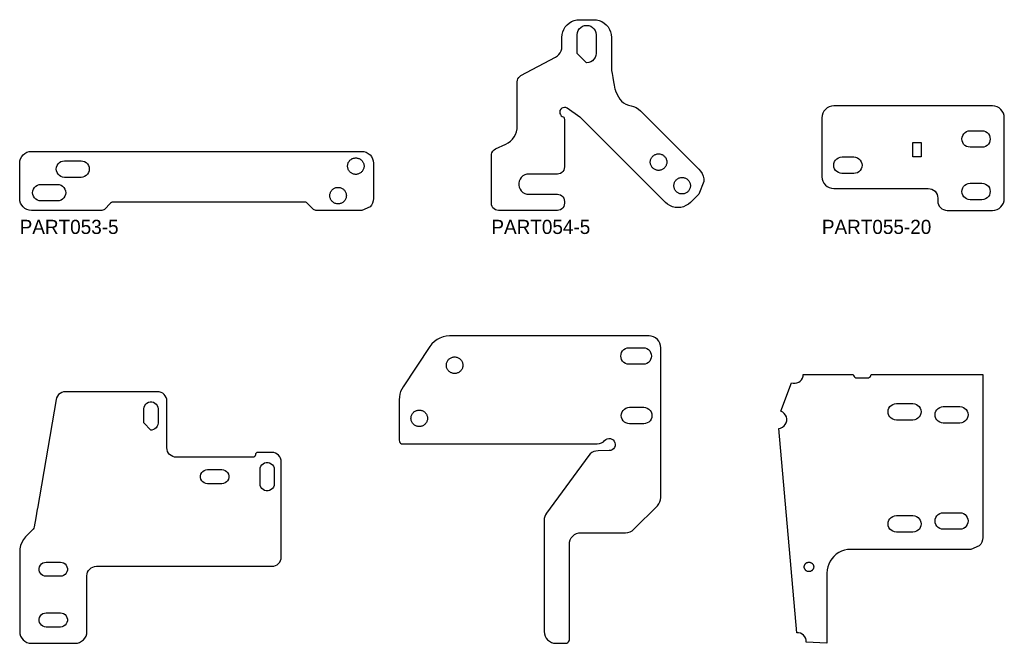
# Model space of a CAD drawing. Header units: millimetres. Extents: x 0 to 7985, y -20 to 1906.
# Tile 3 of 14: x 0 to 835, y 1377 to 1906. Entities that reach past the tile are written whole.
import ezdxf

# ---------------------------------------------------------------- set-up
doc = ezdxf.new("R2010")
doc.units = ezdxf.units.MM
for name, color, linetype in [('LABEL', 7, 'Continuous'), ('PART029-20', 7, 'Continuous'), ('PART030-36', 7, 'Continuous'), ('PART031-60', 7, 'Continuous'), ('PART053-5', 7, 'Continuous'), ('PART054-5', 7, 'Continuous'), ('PART055-20', 7, 'Continuous')]:
    doc.layers.add(name, color=color, linetype=linetype)

msp = doc.modelspace()

# ---------------------------------------------------------------- linework, layer by layer
at = {"layer": 'PART029-20'}
for points in [[(221.8346, 1530.8869), (221.6808, 1532.4476), (221.2256, 1533.9483), (220.4863, 1535.3314), (219.4914, 1536.5437), (218.2791, 1537.5386), (216.896, 1538.2779), (215.3953, 1538.7331), (213.8346, 1538.8869), (201.8584, 1538.8869), (201.093, 1538.7346), (200.4441, 1538.3011), (200.0106, 1537.6522), (199.8584, 1536.8869), (199.7061, 1536.1215), (199.2726, 1535.4726), (198.6237, 1535.0391), (197.8584, 1534.8869), (132.8346, 1534.8869), (131.2738, 1535.0406), (129.7731, 1535.4958), (128.39, 1536.2351), (127.1777, 1537.23), (126.1828, 1538.4423), (125.4435, 1539.8254), (124.9883, 1541.3261), (124.8346, 1542.8869), (124.8346, 1582.3869), (124.6809, 1583.9476), (124.2256, 1585.4483), (123.4863, 1586.8314), (122.4914, 1588.0437), (121.2791, 1589.0386), (119.896, 1589.7779), (118.3953, 1590.2331), (116.8346, 1590.3868), (38.7377, 1590.3869), (37.1468, 1590.2271), (35.6194, 1589.7541), (34.2166, 1588.9869), (32.9944, 1587.956), (32.0016, 1586.7026), (31.2779, 1585.2769), (30.8522, 1583.7357), (15.0591, 1491.4094), (14.9056, 1490.912), (13.6526, 1483.5869), (12.3258, 1475.8301), (12.0112, 1474.7464), (11.4616, 1473.7608), (10.7051, 1472.9236), (6.7692, 1469.4515), (4.7886, 1467.4384), (3.1112, 1465.1664), (1.7707, 1462.6808), (0.7935, 1460.0312), (0.1994, 1457.2703), (0, 1454.4533), (0, 1403.7733), (0, 1387.143), (0.1921, 1385.1921), (0.7612, 1383.3162), (1.6853, 1381.5873), (2.9289, 1380.0719), (4.4443, 1378.8283), (6.1731, 1377.9042), (8.0491, 1377.3351), (10, 1377.143), (33.9027, 1377.143), (47, 1377.143), (48.9509, 1377.3351), (50.8268, 1377.9042), (52.5557, 1378.8283), (54.071, 1380.0719), (55.3147, 1381.5873), (56.2388, 1383.3162), (56.8078, 1385.1921), (57, 1387.143), (57, 1434.3869), (57.1537, 1435.9476), (57.6089, 1437.4483), (58.3482, 1438.8314), (59.3431, 1440.0437), (60.5554, 1441.0386), (61.9385, 1441.7779), (63.4392, 1442.2331), (65, 1442.3869), (213.8346, 1442.3869), (215.3953, 1442.5406), (216.896, 1442.9958), (218.2791, 1443.7351), (219.4914, 1444.73), (220.4863, 1445.9423), (221.2256, 1447.3254), (221.6808, 1448.8261), (221.8346, 1450.3869), (221.8346, 1483.5869), (221.8346, 1491.4094)], [(111.2909, 1557.9306), (105.3346, 1563.8869), (105.3345, 1575.8868), (105.5089, 1577.3227), (106.0218, 1578.6752), (106.8435, 1579.8656), (107.9262, 1580.8248), (109.2069, 1581.4969), (110.6113, 1581.8431), (112.0578, 1581.8431), (113.4622, 1581.4969), (114.7429, 1580.8248), (115.8256, 1579.8656), (116.6473, 1578.6752), (117.1602, 1577.3227), (117.3346, 1575.8868), (117.3346, 1563.8869), (117.1602, 1562.451), (116.6473, 1561.0985), (115.8256, 1559.9081), (114.743, 1558.9489), (113.4622, 1558.2768), (112.0578, 1557.9306)], [(203.8584, 1524.3868), (204.0327, 1525.8227), (204.5456, 1527.1752), (205.3673, 1528.3656), (206.45, 1529.3247), (207.7307, 1529.9969), (209.1351, 1530.3431), (210.5816, 1530.3431), (211.986, 1529.9969), (213.2667, 1529.3247), (214.3494, 1528.3656), (215.1711, 1527.1752), (215.684, 1525.8227), (215.8583, 1524.3868), (215.8584, 1512.3868), (215.684, 1510.951), (215.1711, 1509.5985), (214.3494, 1508.4081), (213.2667, 1507.4489), (211.986, 1506.7767), (210.5816, 1506.4306), (209.1351, 1506.4306), (207.7307, 1506.7767), (206.45, 1507.4489), (205.3673, 1508.4081), (204.5456, 1509.5985), (204.0327, 1510.951), (203.8583, 1512.3868)], [(159.3427, 1512.3868), (157.9068, 1512.5612), (156.5543, 1513.0741), (155.3639, 1513.8958), (154.4048, 1514.9785), (153.7326, 1516.2592), (153.3864, 1517.6636), (153.3864, 1519.1101), (153.7326, 1520.5145), (154.4048, 1521.7952), (155.3639, 1522.8779), (156.5543, 1523.6996), (157.9068, 1524.2125), (159.3427, 1524.3868), (171.3427, 1524.3868), (172.7786, 1524.2125), (174.131, 1523.6996), (175.3214, 1522.8779), (176.2806, 1521.7952), (176.9528, 1520.5145), (177.2989, 1519.1101), (177.2989, 1517.6636), (176.9528, 1516.2592), (176.2806, 1514.9785), (175.3214, 1513.8958), (174.131, 1513.0741), (172.7786, 1512.5612), (171.3427, 1512.3868)], [(22.5, 1433.947), (21.0641, 1434.1213), (19.7116, 1434.6342), (18.5212, 1435.4559), (17.5621, 1436.5386), (16.8899, 1437.8193), (16.5437, 1439.2237), (16.5437, 1440.6702), (16.8899, 1442.0746), (17.5621, 1443.3554), (18.5212, 1444.438), (19.7116, 1445.2597), (21.0641, 1445.7726), (22.5, 1445.947), (34.5, 1445.947), (35.9359, 1445.7726), (37.2883, 1445.2597), (38.4787, 1444.438), (39.4379, 1443.3554), (40.1101, 1442.0746), (40.4562, 1440.6702), (40.4562, 1439.2238), (40.1101, 1437.8193), (39.4379, 1436.5386), (38.4787, 1435.4559), (37.2883, 1434.6342), (35.9359, 1434.1213), (34.5, 1433.947)], [(22.5, 1390.9521), (21.0641, 1391.1265), (19.7116, 1391.6394), (18.5212, 1392.461), (17.5621, 1393.5437), (16.8899, 1394.8245), (16.5437, 1396.2289), (16.5437, 1397.6753), (16.8899, 1399.0797), (17.5621, 1400.3605), (18.5212, 1401.4432), (19.7116, 1402.2648), (21.0641, 1402.7778), (22.5, 1402.9521), (34.5, 1402.9521), (35.9359, 1402.7778), (37.2883, 1402.2648), (38.4787, 1401.4432), (39.4379, 1400.3605), (40.1101, 1399.0797), (40.4562, 1397.6753), (40.4562, 1396.2289), (40.1101, 1394.8245), (39.4379, 1393.5437), (38.4787, 1392.461), (37.2883, 1391.6394), (35.9359, 1391.1265), (34.5, 1390.9521)]]:
    msp.add_lwpolyline(points, close=True, dxfattribs=at)
at = {"layer": 'PART030-36'}
for points in [[(466.1262, 1460.92), (466.3183, 1462.8709), (466.8874, 1464.7468), (467.8115, 1466.4757), (469.0551, 1467.991), (470.5704, 1469.2347), (472.2993, 1470.1587), (474.1752, 1470.7278), (476.1262, 1470.92), (513.8275, 1470.9199), (515.7784, 1471.1121), (517.6543, 1471.6812), (519.3832, 1472.6053), (520.8986, 1473.8489), (540.7642, 1493.7145), (542.0078, 1495.2299), (542.932, 1496.9587), (543.501, 1498.8347), (543.6932, 1500.7856), (543.6932, 1540.9967), (543.6932, 1541.1717), (543.6932, 1548.9943), (543.6932, 1549.1693), (543.6932, 1627.6713), (543.501, 1629.6222), (542.9319, 1631.4981), (542.0079, 1633.227), (540.7642, 1634.7423), (539.2489, 1635.986), (537.52, 1636.9101), (535.6441, 1637.4791), (533.6932, 1637.6713), (364.566, 1637.6713), (361.7672, 1637.4745), (359.0235, 1636.888), (356.3889, 1635.9233), (353.9152, 1634.5994), (351.6511, 1632.9424), (349.6412, 1630.9848), (347.925, 1628.7653), (325.1936, 1594.6683), (324.0069, 1592.6392), (323.0665, 1590.4849), (322.3853, 1588.2351), (321.9728, 1585.9209), (321.8347, 1583.5743), (321.8346, 1549.1943), (321.9815, 1548.2672), (322.4076, 1547.4309), (323.0713, 1546.7672), (323.9076, 1546.3411), (324.8346, 1546.1943), (489.6342, 1546.1943), (491.5873, 1546.3869), (493.4652, 1546.9573), (495.1956, 1547.8834), (495.9421, 1549.0332), (496.9654, 1549.9456), (498.193, 1550.556), (499.538, 1550.8212), (500.9054, 1550.7224), (502.1983, 1550.2667), (503.3255, 1549.4863), (504.207, 1548.4364), (504.7806, 1547.1912), (505.0057, 1545.8389), (504.8663, 1544.475), (504.3724, 1543.1962), (503.5588, 1542.0928), (502.4831, 1541.2428), (501.2215, 1540.7065), (499.863, 1540.5217), (490.4705, 1540.3451), (488.6479, 1540.1426), (486.8929, 1539.6107), (485.2646, 1538.7674), (483.8176, 1537.6408), (482.6007, 1536.269), (446.6781, 1487.3921), (445.8446, 1486.0465), (445.2339, 1484.5862), (444.8612, 1483.0479), (444.7359, 1481.47), (444.7359, 1387.143), (444.9281, 1385.1921), (445.4971, 1383.3161), (446.4212, 1381.5873), (447.6649, 1380.0719), (449.1802, 1378.8283), (450.9091, 1377.9042), (452.785, 1377.3351), (454.7359, 1377.143), (463.1261, 1377.143), (464.0532, 1377.2898), (464.8895, 1377.7159), (465.5532, 1378.3796), (465.9793, 1379.2159), (466.1262, 1380.143)], [(516.7894, 1613.6713), (515.2318, 1613.8468), (513.7523, 1614.3645), (512.425, 1615.1985), (511.3166, 1616.3069), (510.4827, 1617.6341), (509.9649, 1619.1136), (509.7894, 1620.6713), (509.9649, 1622.2289), (510.4827, 1623.7085), (511.3166, 1625.0357), (512.425, 1626.1441), (513.7523, 1626.9781), (515.2318, 1627.4958), (516.7894, 1627.6713), (528.7894, 1627.6713), (530.3471, 1627.4958), (531.8266, 1626.9781), (533.1539, 1626.1441), (534.2623, 1625.0357), (535.0962, 1623.7085), (535.6139, 1622.2289), (535.7894, 1620.6713), (535.6139, 1619.1136), (535.0962, 1617.6341), (534.2623, 1616.3068), (533.1539, 1615.1985), (531.8266, 1614.3645), (530.3471, 1613.8468), (528.7894, 1613.6713)], [(375.8078, 1612.2443), (375.7281, 1611.6388), (375.596, 1611.0426), (375.4123, 1610.4602), (375.1786, 1609.8961), (374.8966, 1609.3544), (374.5685, 1608.8393), (374.1968, 1608.3549), (373.7842, 1607.9046), (373.334, 1607.4921), (372.8495, 1607.1203), (372.3345, 1606.7922), (371.7928, 1606.5102), (371.2286, 1606.2765), (370.6462, 1606.0929), (370.05, 1605.9607), (369.4446, 1605.881), (368.8345, 1605.8544), (368.2244, 1605.881), (367.6189, 1605.9607), (367.0227, 1606.0929), (366.4403, 1606.2765), (365.8761, 1606.5102), (365.3345, 1606.7922), (364.8194, 1607.1203), (364.335, 1607.4921), (363.8847, 1607.9046), (363.4722, 1608.3549), (363.1004, 1608.8393), (362.7723, 1609.3544), (362.4903, 1609.8961), (362.2566, 1610.4602), (362.073, 1611.0426), (361.9408, 1611.6388), (361.8611, 1612.2443), (361.8345, 1612.8544), (361.8611, 1613.4645), (361.9408, 1614.0699), (362.073, 1614.6661), (362.2566, 1615.2485), (362.4903, 1615.8127), (362.7723, 1616.3544), (363.1004, 1616.8694), (363.4722, 1617.3539), (363.8847, 1617.8041), (364.335, 1618.2167), (364.8194, 1618.5884), (365.3345, 1618.9166), (365.8761, 1619.1985), (366.4403, 1619.4322), (367.0227, 1619.6159), (367.6189, 1619.748), (368.2244, 1619.8277), (368.8345, 1619.8544), (369.4446, 1619.8277), (370.05, 1619.748), (370.6462, 1619.6159), (371.2286, 1619.4322), (371.7928, 1619.1985), (372.3345, 1618.9166), (372.8495, 1618.5884), (373.334, 1618.2167), (373.7842, 1617.8041), (374.1968, 1617.3539), (374.5685, 1616.8694), (374.8966, 1616.3544), (375.1786, 1615.8127), (375.4123, 1615.2485), (375.596, 1614.6661), (375.7281, 1614.0699), (375.8078, 1613.4645), (375.8345, 1612.8544)], [(345.8078, 1567.2443), (345.7281, 1566.6389), (345.5959, 1566.0427), (345.4123, 1565.4603), (345.1786, 1564.8961), (344.8966, 1564.3544), (344.5685, 1563.8394), (344.1968, 1563.3549), (343.7842, 1562.9046), (343.334, 1562.4921), (342.8495, 1562.1203), (342.3345, 1561.7922), (341.7928, 1561.5102), (341.2286, 1561.2765), (340.6462, 1561.0929), (340.05, 1560.9607), (339.4446, 1560.881), (338.8345, 1560.8544), (338.2244, 1560.881), (337.6189, 1560.9607), (337.0227, 1561.0929), (336.4403, 1561.2765), (335.8761, 1561.5102), (335.3345, 1561.7922), (334.8194, 1562.1203), (334.3349, 1562.4921), (333.8847, 1562.9046), (333.4721, 1563.3549), (333.1004, 1563.8394), (332.7723, 1564.3544), (332.4903, 1564.8961), (332.2566, 1565.4603), (332.073, 1566.0427), (331.9408, 1566.6389), (331.8611, 1567.2443), (331.8345, 1567.8544), (331.8611, 1568.4645), (331.9408, 1569.0699), (332.073, 1569.6661), (332.2566, 1570.2485), (332.4903, 1570.8127), (332.7723, 1571.3544), (333.1004, 1571.8694), (333.4721, 1572.3539), (333.8847, 1572.8041), (334.3349, 1573.2167), (334.8194, 1573.5885), (335.3345, 1573.9166), (335.8761, 1574.1985), (336.4403, 1574.4322), (337.0227, 1574.6159), (337.6189, 1574.748), (338.2244, 1574.8278), (338.8345, 1574.8544), (339.4446, 1574.8278), (340.05, 1574.748), (340.6462, 1574.6159), (341.2286, 1574.4322), (341.7928, 1574.1985), (342.3345, 1573.9166), (342.8495, 1573.5885), (343.334, 1573.2167), (343.7842, 1572.8041), (344.1968, 1572.3539), (344.5685, 1571.8694), (344.8966, 1571.3544), (345.1786, 1570.8127), (345.4123, 1570.2485), (345.5959, 1569.6661), (345.7281, 1569.0699), (345.8078, 1568.4645), (345.8345, 1567.8544)], [(517.1931, 1563.1943), (515.6355, 1563.3698), (514.156, 1563.8875), (512.8287, 1564.7215), (511.7203, 1565.8299), (510.8864, 1567.1571), (510.3686, 1568.6367), (510.1931, 1570.1943), (510.3686, 1571.7519), (510.8864, 1573.2315), (511.7203, 1574.5587), (512.8287, 1575.6671), (514.156, 1576.5011), (515.6355, 1577.0188), (517.1931, 1577.1943), (529.1931, 1577.1943), (530.7508, 1577.0188), (532.2303, 1576.5011), (533.5576, 1575.6671), (534.666, 1574.5587), (535.4999, 1573.2315), (536.0176, 1571.7519), (536.1931, 1570.1943), (536.0176, 1568.6366), (535.4999, 1567.1571), (534.666, 1565.8299), (533.5576, 1564.7215), (532.2303, 1563.8875), (530.7508, 1563.3698), (529.1931, 1563.1943)]]:
    msp.add_lwpolyline(points, close=True, dxfattribs=at)
at = {"layer": 'PART031-60'}
for points in [[(813.8204, 1459.6267), (806.7493, 1456.6978), (775.7493, 1456.6978), (718.4251, 1456.6978), (715.7655, 1456.697), (714.0445, 1456.6965), (712.3235, 1456.6959), (710.6025, 1456.6954), (704.6026, 1456.6937), (701.9921, 1456.5218), (699.4264, 1456.0106), (696.9494, 1455.169), (694.6034, 1454.0112), (692.4286, 1452.5571), (690.4622, 1450.8316), (688.7378, 1448.8642), (687.285, 1446.6885), (686.1286, 1444.3419), (685.2884, 1441.8643), (684.7788, 1439.2983), (684.6085, 1436.6877), (684.6261, 1377.143), (667.1108, 1378.1132), (667.0278, 1379.7149), (666.6061, 1381.2623), (665.8651, 1382.6847), (664.8385, 1383.917), (663.5735, 1384.9028), (662.1278, 1385.5972), (660.5674, 1385.9682), (658.9639, 1385.9991), (643.6932, 1559.2913), (645.3456, 1559.6272), (646.8812, 1560.3238), (648.2224, 1561.3459), (649.3014, 1562.6417), (650.0636, 1564.1459), (650.4705, 1565.7823), (650.5015, 1567.4683), (650.1551, 1569.1185), (649.4487, 1570.6497), (648.4181, 1571.9844), (647.1154, 1573.0551), (645.6065, 1573.8077), (654.4403, 1598.0082), (655.9911, 1597.6233), (657.5883, 1597.5757), (659.1593, 1597.8675), (660.6328, 1598.4854), (661.942, 1599.4015), (663.0274, 1600.5741), (663.8398, 1601.9501), (664.3423, 1603.4669), (664.512, 1605.0557), (706.9699, 1605.0683), (707.117, 1604.1413), (707.5433, 1603.3051), (708.2072, 1602.6416), (709.0436, 1602.2158), (709.9707, 1602.0692), (710.5595, 1602.0694), (712.2804, 1602.0699), (714.0014, 1602.0704), (715.7223, 1602.0709), (718.382, 1602.0717), (718.9707, 1602.0719), (719.8975, 1602.2189), (720.7336, 1602.6451), (721.3971, 1603.3087), (721.823, 1604.1449), (721.9699, 1605.0717), (816.7493, 1605.0717), (816.7493, 1466.6978), (816.5571, 1464.7469), (815.9881, 1462.8709), (815.064, 1461.1421)], [(743.4425, 1566.3742), (741.8848, 1566.5492), (740.4051, 1567.0665), (739.0776, 1567.9001), (737.9689, 1569.0081), (737.1345, 1570.3351), (736.6164, 1571.8145), (736.4404, 1573.3721), (736.6155, 1574.9298), (737.1327, 1576.4095), (737.9663, 1577.737), (739.0744, 1578.8457), (740.4014, 1579.6801), (741.8807, 1580.1982), (743.4383, 1580.3742), (757.4383, 1580.3783), (758.996, 1580.2033), (760.4757, 1579.686), (761.8032, 1578.8525), (762.912, 1577.7444), (763.7463, 1576.4174), (764.2645, 1574.938), (764.4404, 1573.3804), (764.2654, 1571.8227), (763.7481, 1570.343), (762.9145, 1569.0155), (761.8065, 1567.9068), (760.4795, 1567.0725), (759.0001, 1566.5543), (757.4425, 1566.3783)], [(783.2933, 1563.8172), (781.7356, 1563.9923), (780.2559, 1564.5095), (778.9284, 1565.3431), (777.8197, 1566.4512), (776.9853, 1567.7782), (776.4671, 1569.2575), (776.2912, 1570.8151), (776.4662, 1572.3728), (776.9835, 1573.8525), (777.8171, 1575.18), (778.9251, 1576.2887), (780.2521, 1577.1231), (781.7315, 1577.6413), (783.2891, 1577.8172), (797.2891, 1577.8214), (798.8468, 1577.6463), (800.3265, 1577.1291), (801.654, 1576.2955), (802.7627, 1575.1874), (803.5971, 1573.8604), (804.1152, 1572.381), (804.2912, 1570.8235), (804.1162, 1569.2658), (803.5989, 1567.7861), (802.7653, 1566.4586), (801.6573, 1565.3498), (800.3303, 1564.5155), (798.8509, 1563.9973), (797.2933, 1563.8214)], [(783.32, 1473.8172), (781.7623, 1473.9923), (780.2826, 1474.5095), (778.9551, 1475.3431), (777.8464, 1476.4512), (777.012, 1477.7782), (776.4938, 1479.2575), (776.3179, 1480.8151), (776.4929, 1482.3728), (777.0102, 1483.8525), (777.8438, 1485.18), (778.9518, 1486.2887), (780.2788, 1487.1231), (781.7582, 1487.6413), (783.3158, 1487.8172), (797.3158, 1487.8214), (798.8735, 1487.6463), (800.3532, 1487.1291), (801.6807, 1486.2955), (802.7894, 1485.1874), (803.6238, 1483.8604), (804.1419, 1482.381), (804.3179, 1480.8235), (804.1428, 1479.2658), (803.6256, 1477.7861), (802.792, 1476.4586), (801.6839, 1475.3498), (800.3569, 1474.5155), (798.8776, 1473.9973), (797.32, 1473.8214)], [(743.4707, 1471.3742), (741.913, 1471.5492), (740.4333, 1472.0665), (739.1058, 1472.9001), (737.9971, 1474.0081), (737.1627, 1475.3351), (736.6446, 1476.8145), (736.4686, 1478.3721), (736.6437, 1479.9298), (737.1609, 1481.4095), (737.9945, 1482.737), (739.1026, 1483.8457), (740.4296, 1484.6801), (741.9089, 1485.1982), (743.4665, 1485.3742), (757.4665, 1485.3783), (759.0242, 1485.2033), (760.5039, 1484.686), (761.8314, 1483.8525), (762.9401, 1482.7444), (763.7745, 1481.4174), (764.2926, 1479.938), (764.4686, 1478.3804), (764.2935, 1476.8227), (763.7763, 1475.343), (762.9427, 1474.0155), (761.8346, 1472.9068), (760.5076, 1472.0725), (759.0282, 1471.5543), (757.4707, 1471.3783)], [(673.337, 1441.5455), (673.2914, 1441.1995), (673.2159, 1440.8588), (673.111, 1440.526), (672.9774, 1440.2036), (672.8163, 1439.8941), (672.6288, 1439.5998), (672.4164, 1439.3229), (672.1806, 1439.0657), (671.9234, 1438.8299), (671.6465, 1438.6175), (671.3522, 1438.43), (671.0427, 1438.2689), (670.7203, 1438.1353), (670.3875, 1438.0304), (670.0468, 1437.9549), (669.7008, 1437.9093), (669.3522, 1437.8941), (669.0036, 1437.9093), (668.6576, 1437.9549), (668.3169, 1438.0304), (667.9841, 1438.1353), (667.6617, 1438.2689), (667.3522, 1438.43), (667.0579, 1438.6175), (666.7811, 1438.8299), (666.5238, 1439.0657), (666.288, 1439.3229), (666.0756, 1439.5998), (665.8881, 1439.8941), (665.727, 1440.2036), (665.5934, 1440.526), (665.4885, 1440.8588), (665.413, 1441.1995), (665.3674, 1441.5455), (665.3522, 1441.8941), (665.3674, 1442.2427), (665.413, 1442.5887), (665.4885, 1442.9294), (665.5934, 1443.2622), (665.727, 1443.5846), (665.8881, 1443.8941), (666.0756, 1444.1884), (666.288, 1444.4652), (666.5238, 1444.7225), (666.7811, 1444.9583), (667.0579, 1445.1707), (667.3522, 1445.3582), (667.6617, 1445.5193), (667.9841, 1445.6529), (668.3169, 1445.7578), (668.6576, 1445.8333), (669.0036, 1445.8789), (669.3522, 1445.8941), (669.7008, 1445.8789), (670.0468, 1445.8333), (670.3875, 1445.7578), (670.7203, 1445.6529), (671.0427, 1445.5193), (671.3522, 1445.3582), (671.6465, 1445.1707), (671.9234, 1444.9583), (672.1806, 1444.7225), (672.4164, 1444.4652), (672.6288, 1444.1884), (672.8163, 1443.8941), (672.9774, 1443.5846), (673.111, 1443.2622), (673.2159, 1442.9294), (673.2914, 1442.5887), (673.337, 1442.2427), (673.3522, 1441.8941)]]:
    msp.add_lwpolyline(points, close=True, dxfattribs=at)
at = {"layer": 'PART053-5'}
for points in [[(297.1063, 1747.0434), (290.0353, 1744.1145), (251.2779, 1744.1145), (250.5014, 1744.2167), (249.7779, 1744.5164), (249.1566, 1744.9932), (243.9139, 1750.2358), (243.2926, 1750.7126), (242.5691, 1751.0123), (241.7926, 1751.1145), (205.703, 1751.1145), (203.0989, 1751.1145), (134.9934, 1751.1145), (132.3894, 1751.1145), (79.2426, 1751.1145), (78.4662, 1751.0123), (77.7426, 1750.7126), (77.1213, 1750.2358), (71.8787, 1744.9932), (71.2573, 1744.5164), (70.5338, 1744.2167), (69.7574, 1744.1145), (10, 1744.1145), (8.0491, 1744.3066), (6.1732, 1744.8757), (4.4443, 1745.7998), (2.9289, 1747.0434), (1.6853, 1748.5588), (0.7612, 1750.2877), (0.1922, 1752.1636), (0, 1754.1145), (0, 1784.1145), (0.1921, 1786.0654), (0.7612, 1787.9413), (1.6853, 1789.6702), (2.9289, 1791.1855), (4.4443, 1792.4292), (6.1732, 1793.3533), (8.0491, 1793.9223), (10, 1794.1145), (132.3894, 1794.1145), (134.9934, 1794.1145), (203.0989, 1794.1145), (205.703, 1794.1145), (290.0353, 1794.1145), (291.9862, 1793.9223), (293.8621, 1793.3533), (295.591, 1792.4292), (297.1063, 1791.1855), (298.35, 1789.6702), (299.274, 1787.9413), (299.8431, 1786.0654), (300.0353, 1784.1145), (300.0352, 1754.1145), (299.8431, 1752.1636), (299.274, 1750.2877), (298.3499, 1748.5588)], [(292.0086, 1781.0044), (291.9289, 1780.3989), (291.7968, 1779.8028), (291.6131, 1779.2203), (291.3794, 1778.6562), (291.0974, 1778.1145), (290.7693, 1777.5994), (290.3976, 1777.115), (289.985, 1776.6647), (289.5348, 1776.2522), (289.0503, 1775.8804), (288.5353, 1775.5523), (287.9936, 1775.2703), (287.4294, 1775.0366), (286.847, 1774.853), (286.2508, 1774.7208), (285.6454, 1774.6411), (285.0353, 1774.6145), (284.4252, 1774.6411), (283.8197, 1774.7208), (283.2235, 1774.853), (282.6411, 1775.0366), (282.0769, 1775.2703), (281.5353, 1775.5523), (281.0202, 1775.8804), (280.5358, 1776.2522), (280.0855, 1776.6647), (279.673, 1777.115), (279.3012, 1777.5994), (278.9731, 1778.1145), (278.6911, 1778.6562), (278.4574, 1779.2203), (278.2738, 1779.8028), (278.1416, 1780.3989), (278.0619, 1781.0044), (278.0353, 1781.6145), (278.0619, 1782.2246), (278.1416, 1782.83), (278.2738, 1783.4262), (278.4574, 1784.0086), (278.6911, 1784.5728), (278.9731, 1785.1145), (279.3012, 1785.6295), (279.673, 1786.114), (280.0855, 1786.5642), (280.5358, 1786.9768), (281.0202, 1787.3485), (281.5353, 1787.6767), (282.0769, 1787.9586), (282.6411, 1788.1923), (283.2235, 1788.376), (283.8197, 1788.5081), (284.4252, 1788.5878), (285.0353, 1788.6145), (285.6454, 1788.5878), (286.2508, 1788.5081), (286.847, 1788.376), (287.4294, 1788.1923), (287.9936, 1787.9586), (288.5353, 1787.6767), (289.0503, 1787.3485), (289.5348, 1786.9768), (289.985, 1786.5642), (290.3976, 1786.114), (290.7693, 1785.6295), (291.0974, 1785.1145), (291.3794, 1784.5728), (291.6131, 1784.0086), (291.7968, 1783.4262), (291.9289, 1782.83), (292.0086, 1782.2246), (292.0353, 1781.6145)], [(38, 1772.1145), (36.4423, 1772.29), (34.9628, 1772.8077), (33.6356, 1773.6417), (32.5272, 1774.7501), (31.6932, 1776.0773), (31.1755, 1777.5568), (31, 1779.1145), (31.1755, 1780.6721), (31.6932, 1782.1517), (32.5272, 1783.4789), (33.6356, 1784.5873), (34.9628, 1785.4213), (36.4423, 1785.939), (38, 1786.1145), (52, 1786.1145), (53.5576, 1785.939), (55.0372, 1785.4213), (56.3644, 1784.5873), (57.4728, 1783.4789), (58.3068, 1782.1517), (58.8245, 1780.6721), (59, 1779.1145), (58.8245, 1777.5568), (58.3068, 1776.0773), (57.4728, 1774.7501), (56.3644, 1773.6417), (55.0372, 1772.8077), (53.5576, 1772.29), (52, 1772.1145)], [(18, 1752.1145), (16.4424, 1752.29), (14.9628, 1752.8077), (13.6356, 1753.6417), (12.5272, 1754.7501), (11.6932, 1756.0773), (11.1755, 1757.5568), (11, 1759.1145), (11.1755, 1760.6721), (11.6932, 1762.1517), (12.5272, 1763.4789), (13.6356, 1764.5873), (14.9628, 1765.4213), (16.4424, 1765.939), (18, 1766.1145), (32, 1766.1145), (33.5576, 1765.939), (35.0372, 1765.4213), (36.3644, 1764.5873), (37.4728, 1763.4789), (38.3068, 1762.1517), (38.8245, 1760.6721), (39, 1759.1145), (38.8245, 1757.5568), (38.3068, 1756.0773), (37.4728, 1754.7501), (36.3644, 1753.6417), (35.0372, 1752.8077), (33.5576, 1752.29), (32, 1752.1145)], [(277.0086, 1756.0044), (276.9289, 1755.3989), (276.7967, 1754.8028), (276.6131, 1754.2203), (276.3794, 1753.6562), (276.0974, 1753.1145), (275.7693, 1752.5994), (275.3976, 1752.115), (274.985, 1751.6647), (274.5348, 1751.2522), (274.0503, 1750.8804), (273.5353, 1750.5523), (272.9936, 1750.2703), (272.4294, 1750.0366), (271.847, 1749.853), (271.2508, 1749.7208), (270.6454, 1749.6411), (270.0353, 1749.6145), (269.4252, 1749.6411), (268.8197, 1749.7208), (268.2235, 1749.853), (267.6411, 1750.0366), (267.0769, 1750.2703), (266.5353, 1750.5523), (266.0202, 1750.8804), (265.5358, 1751.2522), (265.0855, 1751.6647), (264.673, 1752.115), (264.3012, 1752.5994), (263.9731, 1753.1145), (263.6911, 1753.6562), (263.4574, 1754.2203), (263.2738, 1754.8028), (263.1416, 1755.3989), (263.0619, 1756.0044), (263.0353, 1756.6145), (263.0619, 1757.2246), (263.1416, 1757.83), (263.2738, 1758.4262), (263.4574, 1759.0086), (263.6911, 1759.5728), (263.9731, 1760.1145), (264.3012, 1760.6295), (264.673, 1761.114), (265.0855, 1761.5642), (265.5358, 1761.9768), (266.0202, 1762.3485), (266.5353, 1762.6767), (267.0769, 1762.9586), (267.6411, 1763.1923), (268.2235, 1763.376), (268.8197, 1763.5081), (269.4252, 1763.5878), (270.0353, 1763.6145), (270.6454, 1763.5878), (271.2508, 1763.5081), (271.847, 1763.376), (272.4294, 1763.1923), (272.9936, 1762.9586), (273.5353, 1762.6767), (274.0503, 1762.3485), (274.5348, 1761.9768), (274.985, 1761.5642), (275.3976, 1761.114), (275.7693, 1760.6295), (276.0974, 1760.1145), (276.3794, 1759.5728), (276.6131, 1759.0086), (276.7967, 1758.4262), (276.9289, 1757.83), (277.0086, 1757.2246), (277.0353, 1756.6145)]]:
    msp.add_lwpolyline(points, close=True, dxfattribs=at)
at = {"layer": 'PART054-5'}
for points in [[(575.9274, 1779.1548), (577.4561, 1777.365), (578.686, 1775.3581), (579.5867, 1773.1835), (580.1362, 1770.8947), (580.3209, 1768.5482), (575.9275, 1757.9416), (568.8564, 1750.8705), (567.0666, 1749.3419), (565.0597, 1748.112), (562.8851, 1747.2113), (560.5963, 1746.6618), (558.2498, 1746.4771), (555.9033, 1746.6618), (553.6145, 1747.2113), (551.4399, 1748.112), (549.433, 1749.3419), (547.6432, 1750.8705), (475.8905, 1822.6232), (475.5401, 1822.9419), (475.1611, 1823.226), (464.1927, 1830.6633), (463.1066, 1831.1811), (461.9157, 1831.3526), (460.7277, 1831.162), (459.65, 1830.6269), (458.7803, 1829.7954), (458.1972, 1828.743), (457.9534, 1827.5647), (458.0711, 1826.3673), (458.5395, 1825.259), (459.3163, 1824.3402), (460.1078, 1823.801), (461.0047, 1823.4655), (461.3513, 1823.0629), (461.6259, 1822.6087), (461.8385, 1821.9675), (461.9478, 1821.3002), (461.9478, 1818.4811), (461.9478, 1793.0236), (461.9478, 1787.1645), (461.9478, 1780.912), (461.7974, 1779.5769), (461.3536, 1778.3087), (460.6388, 1777.1711), (459.6888, 1776.221), (458.5511, 1775.5062), (457.2829, 1775.0625), (455.9478, 1774.912), (431.7853, 1774.912), (430.003, 1774.7247), (428.2986, 1774.1709), (426.7465, 1773.2748), (425.4147, 1772.0757), (424.3613, 1770.6258), (423.6324, 1768.9886), (423.2598, 1767.2356), (423.2598, 1765.4435), (423.6324, 1763.6905), (424.3613, 1762.0533), (425.4147, 1760.6034), (426.7465, 1759.4042), (428.2986, 1758.5082), (430.003, 1757.9544), (431.7853, 1757.767), (455.9478, 1757.767), (457.2829, 1757.6166), (458.5511, 1757.1729), (459.6888, 1756.458), (460.6388, 1755.508), (461.3536, 1754.3703), (461.7974, 1753.1022), (461.9478, 1751.767), (461.9478, 1750.1145), (461.7974, 1748.7794), (461.3536, 1747.5112), (460.6388, 1746.3736), (459.6888, 1745.4236), (458.5511, 1744.7087), (457.2829, 1744.265), (455.9478, 1744.1145), (406.0353, 1744.1145), (404.7002, 1744.265), (403.432, 1744.7087), (402.2944, 1745.4236), (401.3443, 1746.3736), (400.6295, 1747.5112), (400.1858, 1748.7794), (400.0353, 1750.1145), (400.0353, 1787.1645), (400.0353, 1790.7243), (400.1509, 1791.8965), (400.4934, 1793.0236), (401.224, 1794.3091), (402.2467, 1795.3769), (403.4996, 1796.1621), (412.2468, 1800.241), (414.3277, 1801.3974), (416.2242, 1802.8364), (417.8984, 1804.5289), (419.3165, 1806.441), (420.4502, 1808.5344), (421.2766, 1810.767), (421.7792, 1813.094), (421.9478, 1815.4686), (421.9478, 1818.4811), (421.9478, 1824.3402), (421.9478, 1846.2323), (421.9478, 1852.9377), (421.9478, 1853.1198), (422.0878, 1854.4082), (422.5012, 1855.6365), (423.1687, 1856.7473), (424.0591, 1857.689), (425.131, 1858.4174), (454.5021, 1874.0343), (456.0097, 1875.0196), (457.3161, 1876.2594), (458.379, 1877.7134), (459.1638, 1879.3345), (459.6451, 1881.07), (459.8073, 1882.8638), (459.8073, 1890.7376), (459.992, 1893.0842), (460.5415, 1895.3729), (461.4422, 1897.5475), (462.6721, 1899.5544), (464.2007, 1901.3442), (465.9906, 1902.8729), (467.9975, 1904.1027), (470.1721, 1905.0035), (472.4608, 1905.553), (474.8073, 1905.7376), (486.7853, 1905.7376), (489.1318, 1905.553), (491.4206, 1905.0035), (493.5952, 1904.1027), (495.6021, 1902.8729), (497.3919, 1901.3442), (498.9206, 1899.5544), (500.1504, 1897.5475), (501.0512, 1895.3729), (501.6007, 1893.0842), (501.7853, 1890.7376), (501.7853, 1863.6563), (501.8092, 1863.1214), (501.8807, 1862.5908), (502.321, 1860.1509), (502.9565, 1856.6292), (503.592, 1853.1075), (503.6227, 1852.9377), (504.1436, 1850.273), (504.8274, 1846.8856), (504.8992, 1846.5566), (504.9894, 1846.2323), (505.1517, 1845.7735), (505.3506, 1845.3293), (506.7853, 1842.4451), (507.711, 1840.3712), (508.9392, 1838.4609), (510.4418, 1836.7578), (512.1842, 1835.3012), (514.1265, 1834.1243), (516.2243, 1833.2541), (518.4294, 1832.7106), (520.6819, 1832.1514), (522.8212, 1831.2515), (524.796, 1830.0323), (526.5592, 1828.5231)], [(480.8073, 1869.1961), (472.8698, 1877.1336), (472.8698, 1893.0086), (473.0688, 1894.7748), (473.6559, 1896.4525), (474.6015, 1897.9575), (475.8584, 1899.2144), (477.3634, 1900.16), (479.0411, 1900.7471), (480.8073, 1900.9461), (482.5736, 1900.7471), (484.2513, 1900.16), (485.7563, 1899.2144), (487.0131, 1897.9575), (487.9588, 1896.4525), (488.5458, 1894.7748), (488.7448, 1893.0086), (488.7448, 1877.1336), (488.5458, 1875.3673), (487.9588, 1873.6896), (487.0131, 1872.1846), (485.7563, 1870.9278), (484.2513, 1869.9821), (482.5736, 1869.3951)], [(548.7587, 1784.4026), (548.679, 1783.7971), (548.5468, 1783.2009), (548.3632, 1782.6185), (548.1295, 1782.0543), (547.8475, 1781.5127), (547.5194, 1780.9976), (547.1477, 1780.5131), (546.7351, 1780.0629), (546.2849, 1779.6503), (545.8004, 1779.2786), (545.2853, 1778.9505), (544.7437, 1778.6685), (544.1795, 1778.4348), (543.5971, 1778.2512), (543.0009, 1778.119), (542.3954, 1778.0393), (541.7853, 1778.0127), (541.1752, 1778.0393), (540.5698, 1778.119), (539.9736, 1778.2512), (539.3912, 1778.4348), (538.827, 1778.6685), (538.2853, 1778.9505), (537.7703, 1779.2786), (537.2858, 1779.6503), (536.8356, 1780.0629), (536.423, 1780.5131), (536.0513, 1780.9976), (535.7232, 1781.5127), (535.4412, 1782.0543), (535.2075, 1782.6185), (535.0239, 1783.2009), (534.8917, 1783.7971), (534.812, 1784.4026), (534.7853, 1785.0127), (534.812, 1785.6227), (534.8917, 1786.2282), (535.0239, 1786.8244), (535.2075, 1787.4068), (535.4412, 1787.971), (535.7232, 1788.5127), (536.0513, 1789.0277), (536.423, 1789.5122), (536.8356, 1789.9624), (537.2858, 1790.375), (537.7703, 1790.7467), (538.2853, 1791.0748), (538.827, 1791.3568), (539.3912, 1791.5905), (539.9736, 1791.7741), (540.5698, 1791.9063), (541.1752, 1791.986), (541.7853, 1792.0127), (542.3954, 1791.986), (543.0009, 1791.9063), (543.5971, 1791.7741), (544.1795, 1791.5905), (544.7437, 1791.3568), (545.2853, 1791.0748), (545.8004, 1790.7467), (546.2849, 1790.375), (546.7351, 1789.9624), (547.1477, 1789.5122), (547.5194, 1789.0277), (547.8475, 1788.5127), (548.1295, 1787.971), (548.3632, 1787.4068), (548.5468, 1786.8244), (548.679, 1786.2282), (548.7587, 1785.6227), (548.7853, 1785.0127)], [(568.7587, 1764.4026), (568.679, 1763.7971), (568.5468, 1763.2009), (568.3632, 1762.6185), (568.1295, 1762.0543), (567.8475, 1761.5127), (567.5194, 1760.9976), (567.1476, 1760.5131), (566.7351, 1760.0629), (566.2848, 1759.6503), (565.8004, 1759.2786), (565.2853, 1758.9505), (564.7437, 1758.6685), (564.1795, 1758.4348), (563.5971, 1758.2512), (563.0009, 1758.119), (562.3954, 1758.0393), (561.7853, 1758.0127), (561.1752, 1758.0393), (560.5698, 1758.119), (559.9736, 1758.2512), (559.3912, 1758.4348), (558.827, 1758.6685), (558.2853, 1758.9505), (557.7703, 1759.2786), (557.2858, 1759.6503), (556.8356, 1760.0629), (556.423, 1760.5131), (556.0513, 1760.9976), (555.7232, 1761.5127), (555.4412, 1762.0543), (555.2075, 1762.6185), (555.0238, 1763.2009), (554.8917, 1763.7971), (554.812, 1764.4026), (554.7853, 1765.0127), (554.812, 1765.6227), (554.8917, 1766.2282), (555.0238, 1766.8244), (555.2075, 1767.4068), (555.4412, 1767.971), (555.7232, 1768.5127), (556.0513, 1769.0277), (556.423, 1769.5122), (556.8356, 1769.9624), (557.2858, 1770.375), (557.7703, 1770.7467), (558.2853, 1771.0748), (558.827, 1771.3568), (559.3912, 1771.5905), (559.9736, 1771.7741), (560.5698, 1771.9063), (561.1752, 1771.986), (561.7853, 1772.0127), (562.3954, 1771.986), (563.0009, 1771.9063), (563.5971, 1771.7741), (564.1795, 1771.5905), (564.7437, 1771.3568), (565.2853, 1771.0748), (565.8004, 1770.7467), (566.2848, 1770.375), (566.7351, 1769.9624), (567.1476, 1769.5122), (567.5194, 1769.0277), (567.8475, 1768.5127), (568.1295, 1767.971), (568.3632, 1767.4068), (568.5468, 1766.8244), (568.679, 1766.2282), (568.7587, 1765.6227), (568.7853, 1765.0127)]]:
    msp.add_lwpolyline(points, close=True, dxfattribs=at)
at = {"layer": 'PART055-20'}
for points in [[(778.5601, 1752.1372), (778.7099, 1750.5733), (779.1625, 1749.0688), (779.9004, 1747.6817), (780.8952, 1746.4657), (782.1084, 1745.4675), (783.4933, 1744.7256), (784.9966, 1744.2687), (786.5601, 1744.1145), (825.0054, 1744.1145), (826.9563, 1744.3066), (828.8322, 1744.8757), (830.5611, 1745.7998), (832.0764, 1747.0434), (833.3201, 1748.5588), (834.2441, 1750.2876), (834.8132, 1752.1636), (835.0053, 1754.1145), (835.0054, 1822.5976), (834.8132, 1824.5485), (834.2442, 1826.4245), (833.3201, 1828.1533), (832.0764, 1829.6687), (830.5611, 1830.9123), (828.8322, 1831.8364), (826.9563, 1832.4055), (825.0054, 1832.5976), (690.3209, 1832.5976), (688.37, 1832.4055), (686.4941, 1831.8364), (684.7652, 1830.9123), (683.2498, 1829.6687), (682.0062, 1828.1533), (681.0821, 1826.4245), (680.5131, 1824.5485), (680.3209, 1822.5976), (680.3209, 1772.6226), (680.5131, 1770.6717), (681.0821, 1768.7958), (682.0062, 1767.0669), (683.2498, 1765.5516), (684.7652, 1764.3079), (686.4941, 1763.3838), (688.37, 1762.8148), (690.3209, 1762.6226), (770.5671, 1762.6226), (772.1306, 1762.4684), (773.6338, 1762.0115), (775.0188, 1761.2697), (776.232, 1760.2715), (777.2268, 1759.0554), (777.9647, 1757.6684), (778.4173, 1756.1639), (778.5671, 1754.5999)], [(805.9939, 1797.6518), (804.4369, 1797.8328), (802.9592, 1798.3558), (801.6349, 1799.1944), (800.5305, 1800.3068), (799.7012, 1801.637), (799.1888, 1803.1183), (799.0188, 1804.6766), (799.1998, 1806.2336), (799.7228, 1807.7113), (800.5615, 1809.0356), (801.6738, 1810.14), (803.004, 1810.9693), (804.4853, 1811.4817), (806.0436, 1811.6517), (816.0386, 1811.6233), (817.5957, 1811.4434), (819.0738, 1810.9215), (820.3986, 1810.0837), (821.5039, 1808.9722), (822.3341, 1807.6426), (822.8476, 1806.1616), (823.0187, 1804.6035), (822.8387, 1803.0463), (822.3168, 1801.5683), (821.4791, 1800.2434), (820.3676, 1799.1381), (819.038, 1798.308), (817.557, 1797.7944), (815.9988, 1797.6234)], [(757.5082, 1789.5616), (757.4741, 1801.5616), (764.4741, 1801.5616), (764.5082, 1789.5616)], [(697.3208, 1775.3956), (695.7638, 1775.5766), (694.2861, 1776.0996), (692.9618, 1776.9382), (691.8574, 1778.0506), (691.0281, 1779.3807), (690.5157, 1780.8621), (690.3457, 1782.4204), (690.5267, 1783.9774), (691.0497, 1785.4551), (691.8884, 1786.7794), (693.0007, 1787.8838), (694.3309, 1788.713), (695.8123, 1789.2255), (697.3705, 1789.3955), (707.3605, 1789.3742), (708.9178, 1789.1954), (710.3962, 1788.6745), (711.7217, 1787.8378), (712.8277, 1786.727), (713.6589, 1785.398), (714.1734, 1783.9173), (714.3456, 1782.3593), (714.1668, 1780.8021), (713.6459, 1779.3236), (712.8092, 1777.9982), (711.6984, 1776.8921), (710.3694, 1776.061), (708.8887, 1775.5464), (707.3307, 1775.3742)], [(806.0436, 1753.0968), (804.4853, 1753.2667), (803.004, 1753.7792), (801.6738, 1754.6085), (800.5615, 1755.7129), (799.7228, 1757.0372), (799.1998, 1758.5149), (799.0188, 1760.0719), (799.1888, 1761.6302), (799.7012, 1763.1115), (800.5305, 1764.4417), (801.6349, 1765.554), (802.9592, 1766.3927), (804.4369, 1766.9157), (805.9939, 1767.0967), (815.9988, 1767.1251), (817.557, 1766.954), (819.038, 1766.4405), (820.3676, 1765.6103), (821.4791, 1764.5051), (822.3168, 1763.1802), (822.8387, 1761.7021), (823.0187, 1760.145), (822.8476, 1758.5869), (822.3341, 1757.1059), (821.5039, 1755.7763), (820.3987, 1754.6647), (819.0738, 1753.827), (817.5957, 1753.3051), (816.0386, 1753.1251)]]:
    msp.add_lwpolyline(points, close=True, dxfattribs=at)

# ---------------------------------------------------------------- texts
at = {"layer": 'LABEL'}
for s, p in [('PART053-5', (0, 1724.1145)), ('PART054-5', (400.0353, 1724.1145)), ('PART055-20', (680.3209, 1724.1145))]:
    msp.add_text(s, height=12, dxfattribs=at).set_placement(p)

doc.saveas('drawing.dxf')
